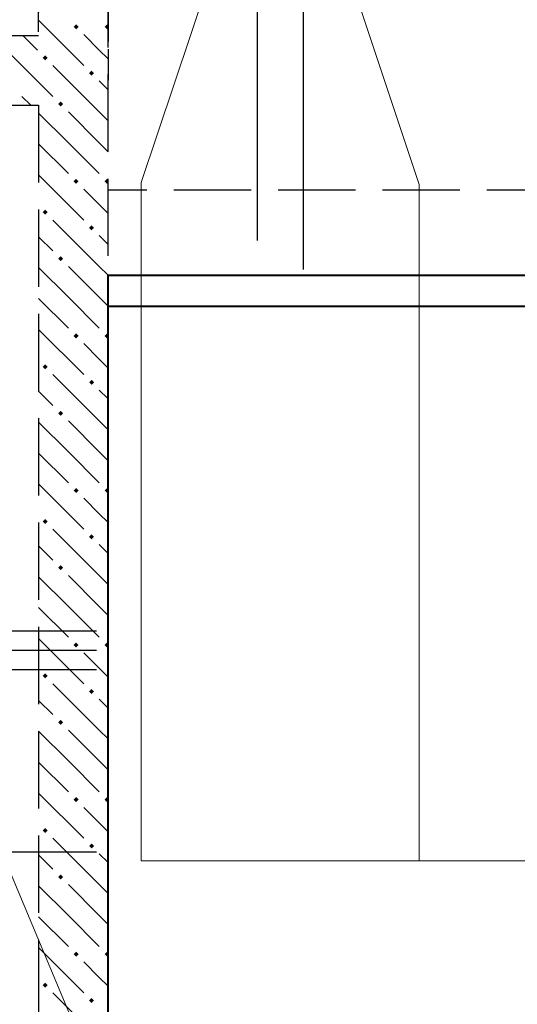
# Model space of a CAD drawing. Header units: millimetres. Extents: x 40580 to 1167576, y -220995 to 81020.
# Tile 36 of 256: x 268249 to 269537, y -108245 to -105697. Entities that reach past the tile are written whole.
import ezdxf

# ---------------------------------------------------------------- set-up
doc = ezdxf.new("R2010")
doc.units = ezdxf.units.MM
doc.linetypes.add('______2', pattern=[270, 200, -70])
doc.layers.add('ЖБ Балка Вышележаща', color=7, linetype='Continuous')
doc.layers.add('Тонкие', color=7, linetype='Continuous')
doc.layers.add('ЖБ Балка Нижележащая', color=7, linetype='______2', true_color=0x656565)
doc.layers.add('ЖБ Стена верхний уровень', color=7, linetype='______2', true_color=0x656565)
for name, color, linetype, lineweight in [('Обрамление проемов стержнями', 7, 'Continuous', 25), ('Основная', 7, 'Continuous', 40), ('Позиционная метка номер позиции', 7, 'Continuous', 13)]:
    doc.layers.add(name, color=color, linetype=linetype, lineweight=lineweight)
doc.styles.add('GOST 2.304-81', font='txt')
doc.dimstyles.new('СПДС', dxfattribs={"dimscale": 125, "dimtxt": 250, "dimasz": 250, "dimexe": 50, "dimexo": 10, "dimgap": 100, "dimtad": 1, "dimdec": 0, "dimtxsty": 'GOST 2.304-81', "dimblk": 'OBLIQUE', "dimcen": 250, "dimdle": 50, "dimadec": 0, "dimazin": 2, "dimtfac": 0.75, "dimtdec": 0, "dimtmove": 1, "dimatfit": 3, "dimfxl": 1, "dimtfill": 1, "dimtolj": 1, "dimarcsym": 1})

# ---------------------------------------------------------------- blocks, each defined once
blk = doc.blocks.new('_OBLIQUE')
at = {"color": 0, "linetype": 'ByBlock'}
blk.add_line((-0.5, -0.5), (0.5, 0.5), dxfattribs=at)
blk = doc.blocks.new('*D17160')
at = {"layer": 'Defpoints', "color": 0}
for p in [(268298.3, -105585.9), (268298.3, -105738.4), (267658.3, -106533.4)]:
    blk.add_point(p, dxfattribs=at)
at = {"layer": 'Тонкие', "color": 0, "lineweight": -2}
for p, q in [((267658.3, -106523.4), (267658.3, -105535.9)), ((268298.3, -105728.4), (268298.3, -105535.9)), ((267608.3, -105585.9), (268348.3, -105585.9))]:
    blk.add_line(p, q, dxfattribs=at)
at = {"layer": 'Тонкие', "color": 0, "lineweight": -2, "xscale": 250, "yscale": 250, "zscale": 250, "rotation": 180}
blk.add_blockref('_OBLIQUE', (267658.3, -105585.9), dxfattribs=at)
at = {"layer": 'Тонкие', "color": 0, "lineweight": -2, "xscale": 250, "yscale": 250, "zscale": 250}
blk.add_blockref('_OBLIQUE', (268298.3, -105585.9), dxfattribs=at)
at = {"layer": 'Тонкие', "color": 0, "insert": (267978.5, -105353.7), "char_height": 250, "attachment_point": 5, "style": 'GOST 2.304-81', "bg_fill": 3, "box_fill_scale": 1.1, "bg_fill_color": 256, "bg_fill_true_color": 13158600, "bg_fill_transparency": 0}
blk.add_mtext('\\A1;640', dxfattribs=at)

msp = doc.modelspace()

# ---------------------------------------------------------------- hatches: boundary and pattern name
at = {"layer": 'ЖБ Стена верхний уровень', "linetype": 'Continuous', "lineweight": -3, "transparency": 33554687}
for points in [[(268388.7, -105715.3), (268395.2, -105708.8), (268401.7, -105715.3), (268395.2, -105721.8)], [(268468.7, -105715.3), (268475.3, -105708.8), (268478.3, -105711.9), (268478.3, -105718.7), (268475.3, -105721.8)], [(268308.7, -105795.3), (268315.2, -105788.8), (268321.7, -105795.3), (268315.2, -105801.8)], [(268428.7, -105835.3), (268435.2, -105828.8), (268441.7, -105835.3), (268435.2, -105841.8)], [(268348.7, -105915.3), (268355.2, -105908.8), (268361.7, -105915.3), (268355.2, -105921.8)], [(268388.7, -106115.3), (268395.2, -106108.8), (268401.7, -106115.3), (268395.2, -106121.8)], [(268468.7, -106115.3), (268475.3, -106108.8), (268478.3, -106111.9), (268478.3, -106118.7), (268475.3, -106121.8)], [(268308.7, -106195.3), (268315.2, -106188.8), (268321.7, -106195.3), (268315.2, -106201.8)], [(268428.7, -106235.3), (268435.2, -106228.8), (268441.7, -106235.3), (268435.2, -106241.8)], [(268348.7, -106315.3), (268355.2, -106308.8), (268361.7, -106315.3), (268355.2, -106321.8)], [(268388.7, -106515.3), (268395.2, -106508.8), (268401.7, -106515.3), (268395.2, -106521.8)], [(268468.7, -106515.3), (268475.3, -106508.8), (268478.3, -106511.9), (268478.3, -106518.7), (268475.3, -106521.8)], [(268308.7, -106595.3), (268315.2, -106588.8), (268321.7, -106595.3), (268315.2, -106601.8)], [(268428.7, -106635.3), (268435.2, -106628.8), (268441.7, -106635.3), (268435.2, -106641.8)], [(268348.7, -106715.3), (268355.2, -106708.8), (268361.7, -106715.3), (268355.2, -106721.8)], [(268388.7, -106915.3), (268395.2, -106908.8), (268401.7, -106915.3), (268395.2, -106921.8)], [(268468.7, -106915.3), (268475.3, -106908.8), (268478.3, -106911.9), (268478.3, -106918.7), (268475.3, -106921.8)], [(268308.7, -106995.3), (268315.2, -106988.8), (268321.7, -106995.3), (268315.2, -107001.8)], [(268428.7, -107035.3), (268435.2, -107028.8), (268441.7, -107035.3), (268435.2, -107041.8)], [(268348.7, -107115.3), (268355.2, -107108.8), (268361.7, -107115.3), (268355.2, -107121.8)], [(268388.7, -107315.3), (268395.2, -107308.8), (268401.7, -107315.3), (268395.2, -107321.8)], [(268468.7, -107315.3), (268475.3, -107308.8), (268478.3, -107311.9), (268478.3, -107318.8), (268475.3, -107321.8)], [(268308.7, -107395.3), (268315.2, -107388.8), (268321.7, -107395.3), (268315.2, -107401.8)], [(268428.7, -107435.3), (268435.2, -107428.8), (268441.7, -107435.3), (268435.2, -107441.8)], [(268348.7, -107515.3), (268355.2, -107508.8), (268361.7, -107515.3), (268355.2, -107521.8)], [(268388.7, -107715.3), (268395.2, -107708.8), (268401.7, -107715.3), (268395.2, -107721.8)], [(268468.7, -107715.3), (268475.3, -107708.8), (268478.3, -107711.9), (268478.3, -107718.8), (268475.3, -107721.8)], [(268308.7, -107795.3), (268315.2, -107788.8), (268321.7, -107795.3), (268315.2, -107801.8)], [(268428.7, -107835.3), (268435.2, -107828.8), (268441.7, -107835.3), (268435.2, -107841.8)], [(268348.7, -107915.3), (268355.2, -107908.8), (268361.7, -107915.3), (268355.2, -107921.8)], [(268388.7, -108115.3), (268395.2, -108108.8), (268401.7, -108115.3), (268395.2, -108121.8)], [(268468.7, -108115.3), (268475.3, -108108.8), (268478.3, -108111.9), (268478.3, -108118.8), (268475.3, -108121.8)], [(268308.7, -108195.3), (268315.2, -108188.8), (268321.7, -108195.3), (268315.2, -108201.8)], [(268428.7, -108235.3), (268435.2, -108228.8), (268441.7, -108235.3), (268435.2, -108241.8)]]:
    msp.add_hatch(color=7, dxfattribs=at).paths.add_polyline_path(points, flags=16)

# ---------------------------------------------------------------- linework, layer by layer
at = {"color": 7, "linetype": 'Continuous', "lineweight": 25, "transparency": 33554687}
for p, q in [((268863.3, -104748.4), (268863.3, -106268.4)), ((268983.3, -106343.4), (268983.3, -104823.4)), ((268448.3, -107850.9), (268028.3, -107850.9))]:
    msp.add_line(p, q, dxfattribs=at)
at = {"layer": 'ЖБ Балка Вышележаща', "color": 7, "linetype": 'Continuous', "lineweight": -3, "transparency": 33554687}
msp.add_line((268478.3, -105773.4), (268478.3, -105853.4), dxfattribs=at)
at = {"layer": 'ЖБ Балка Нижележащая', "color": 251, "linetype": '______2', "lineweight": -3, "true_color": 0x656565, "transparency": 33554687}
for p, q in [((268478.3, -105553.4), (268478.3, -105773.4)), ((271008.3, -106138.4), (268478.3, -106138.4))]:
    msp.add_line(p, q, dxfattribs=at)
at = {"layer": 'ЖБ Стена верхний уровень', "color": 251, "linetype": '______2', "lineweight": -3, "true_color": 0x656565, "transparency": 33554687}
for p, q in [((268298.3, -104668.4), (268298.3, -105738.4)), ((268478.3, -109818.4), (268478.3, -104668.4)), ((268298.3, -105738.4), (266598.3, -105738.4)), ((266598.3, -105918.4), (268298.3, -105918.4)), ((268298.3, -105918.4), (268298.3, -108578.4))]:
    msp.add_line(p, q, dxfattribs=at)
at = {"layer": 'ЖБ Стена верхний уровень', "color": 9, "linetype": 'Continuous', "lineweight": -3, "true_color": 0xc7c7c7, "transparency": 33554687}
for p, q in [((268298.3, -105698.4), (268415.2, -105815.3)), ((268258.4, -105738.4), (268295.2, -105775.3)), ((268455.2, -105775.3), (268415.2, -105735.3)), ((268215.2, -105775.3), (268298.3, -105858.4)), ((268478.3, -105798.4), (268455.2, -105775.3)), ((268455.2, -105935.3), (268335.2, -105815.3)), ((268298.3, -105858.4), (268335.2, -105895.3)), ((268455.2, -105855.3), (268478.3, -105878.4)), ((268278.4, -105918.4), (268255.2, -105895.3)), ((268375.3, -106015.3), (268298.3, -105938.4)), ((268375.3, -105935.3), (268455.2, -106015.3)), ((268455.2, -105935.3), (268478.3, -105958.4)), ((268298.3, -106018.4), (268375.3, -106095.3)), ((268375.3, -106015.3), (268455.2, -106095.3)), ((268455.2, -106015.3), (268478.3, -106038.4)), ((268298.3, -106098.4), (268415.2, -106215.3)), ((268455.2, -106175.3), (268415.2, -106135.3)), ((268478.3, -106198.4), (268455.2, -106175.3)), ((268455.2, -106335.3), (268335.2, -106215.3)), ((268298.3, -106258.4), (268335.2, -106295.3)), ((268455.2, -106255.3), (268478.3, -106278.4)), ((268375.3, -106335.3), (268455.2, -106415.3)), ((268455.2, -106335.3), (268478.3, -106358.4)), ((268375.3, -106415.3), (268298.3, -106338.4)), ((268298.3, -106418.4), (268375.3, -106495.3)), ((268375.3, -106415.3), (268455.2, -106495.3)), ((268455.2, -106415.3), (268478.3, -106438.4)), ((268298.3, -106498.4), (268415.2, -106615.3)), ((268455.2, -106575.3), (268415.2, -106535.3)), ((268478.3, -106598.4), (268455.2, -106575.3)), ((268455.2, -106735.3), (268335.2, -106615.3)), ((268298.3, -106658.4), (268335.2, -106695.3)), ((268455.2, -106655.3), (268478.3, -106678.4)), ((268375.3, -106815.3), (268298.3, -106738.4)), ((268375.3, -106735.3), (268455.2, -106815.3)), ((268455.2, -106735.3), (268478.3, -106758.4)), ((268298.3, -106818.4), (268375.3, -106895.3)), ((268375.3, -106815.3), (268455.2, -106895.3)), ((268455.2, -106815.3), (268478.3, -106838.4)), ((268298.3, -106898.4), (268415.2, -107015.3)), ((268455.2, -106975.3), (268415.2, -106935.3)), ((268478.3, -106998.4), (268455.2, -106975.3)), ((268455.2, -107135.3), (268335.2, -107015.3)), ((268298.3, -107058.4), (268335.2, -107095.3)), ((268455.2, -107055.3), (268478.3, -107078.4)), ((268375.3, -107215.3), (268298.3, -107138.4)), ((268375.3, -107135.3), (268455.2, -107215.3)), ((268455.2, -107135.3), (268478.3, -107158.4)), ((268298.3, -107218.4), (268375.3, -107295.3)), ((268375.3, -107215.3), (268455.2, -107295.3)), ((268455.2, -107215.3), (268478.3, -107238.4)), ((268298.3, -107298.4), (268415.2, -107415.3)), ((268455.2, -107375.3), (268415.2, -107335.3)), ((268478.3, -107398.4), (268455.2, -107375.3)), ((268455.2, -107535.3), (268335.2, -107415.3)), ((268298.3, -107458.4), (268335.2, -107495.3)), ((268455.2, -107455.3), (268478.3, -107478.4)), ((268375.3, -107535.3), (268455.2, -107615.3)), ((268455.2, -107535.3), (268478.3, -107558.4)), ((268375.3, -107615.3), (268298.3, -107538.4)), ((268298.3, -107618.4), (268375.3, -107695.3)), ((268375.3, -107615.3), (268455.2, -107695.3)), ((268455.2, -107615.3), (268478.3, -107638.4)), ((268298.3, -107698.4), (268415.2, -107815.3)), ((268455.2, -107775.3), (268415.2, -107735.3)), ((268478.3, -107798.4), (268455.2, -107775.3)), ((268455.2, -107935.3), (268335.2, -107815.3)), ((268298.3, -107858.4), (268335.2, -107895.3)), ((268455.2, -107855.3), (268478.3, -107878.4)), ((268375.3, -108015.3), (268298.3, -107938.4)), ((268375.3, -107935.3), (268455.2, -108015.3)), ((268455.2, -107935.3), (268478.3, -107958.4)), ((268298.3, -108018.4), (268375.3, -108095.3)), ((268375.3, -108015.3), (268455.2, -108095.3)), ((268455.2, -108015.3), (268478.3, -108038.4)), ((268298.3, -108098.4), (268415.2, -108215.3)), ((268455.2, -108175.3), (268415.2, -108135.3)), ((268478.3, -108198.4), (268455.2, -108175.3)), ((268455.2, -108335.3), (268335.2, -108215.3))]:
    msp.add_line(p, q, dxfattribs=at)
at = {"layer": 'Обрамление проемов стержнями', "color": 7, "linetype": 'Continuous', "lineweight": 25, "transparency": 33554687}
for p, q in [((266198.3, -107278.4), (268448.3, -107278.4)), ((266198.3, -107278.4), (268448.3, -107278.4)), ((266198.3, -107328.4), (268448.3, -107328.4)), ((266198.3, -107328.4), (268448.3, -107328.4)), ((266198.3, -107378.4), (268448.3, -107378.4)), ((266198.3, -107378.4), (268448.3, -107378.4))]:
    msp.add_line(p, q, dxfattribs=at)
at = {"layer": 'Основная', "transparency": 33554687}
for p, q in [((268478.3, -110498.4), (268478.3, -106358.4)), ((268478.3, -106358.4), (271188.3, -106358.4)), ((268478.3, -106438.4), (271008.3, -106438.4))]:
    msp.add_line(p, q, dxfattribs=at)
at = {"layer": 'Позиционная метка номер позиции', "color": 7, "linetype": 'Continuous', "lineweight": 13, "transparency": 33554687}
for points in [[(268863.3, -105223), (268563.3, -106118.4), (268563.3, -107873.4), (272908.3, -107873.4)], [(268983.3, -105223.4), (269283.3, -106123.4), (269283.3, -107873.4), (272908.3, -107873.4)], [(268198.3, -107840.9), (268630.8, -108873.4), (272908.3, -108873.4)]]:
    msp.add_lwpolyline(points, dxfattribs=at)

# ---------------------------------------------------------------- next in the draw order: dimensions: what is measured, and where the dimension line sits
at = {"layer": 'Тонкие'}
dim = msp.add_linear_dim(base=(268298.3, -105585.9), p1=(267658.3, -106533.4), p2=(268298.3, -105738.4), dimstyle='СПДС', override={"dimscale": 1}, dxfattribs=at)
dim.commit()
dim.dimension.update_dxf_attribs({"geometry": '*D17160', "text_midpoint": (267978.5, -105585.9), "dimtype": 160})

doc.saveas('drawing.dxf')
